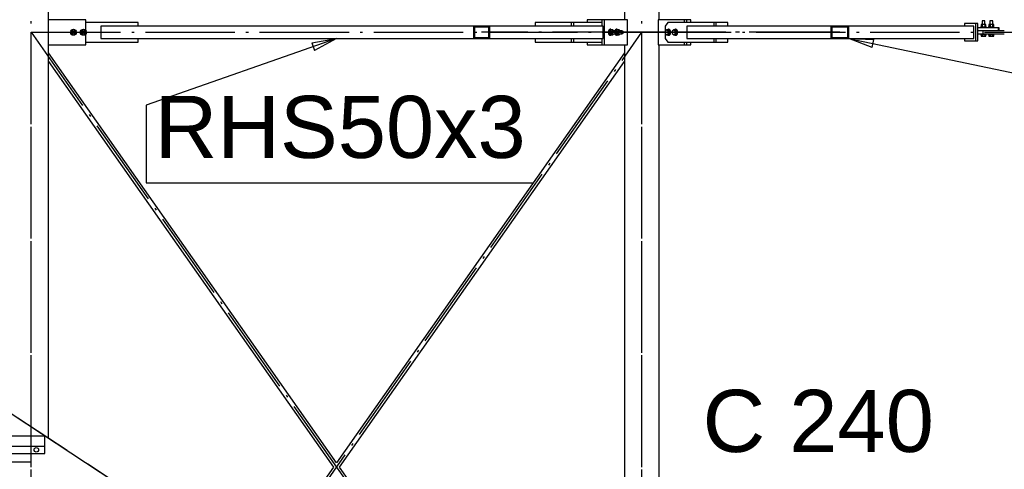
# Paper-space layout 'A0 Advance Steel' of a CAD drawing. Header units: millimetres. Extents: x 209 to 803, y 321 to 741.
# Tile 45 of 52: x 471 to 511, y 623 to 641. Entities that reach past the tile are written whole.
import ezdxf

# ---------------------------------------------------------------- set-up
doc = ezdxf.new("R2010")
doc.units = ezdxf.units.MM
doc.linetypes.add('ACAD_ISO04W100', pattern=[30, 24, -3, 0, -3])
doc.layers.get('0').update_dxf_attribs({"linetype": 'CONTINUOUS'})
for name, color, linetype in [('AS_Belki', 145, 'CONTINUOUS'), ('AS_Blachy', 30, 'CONTINUOUS'), ('AS_Kraty', 9, 'CONTINUOUS'), ('AS_Schody', 253, 'CONTINUOUS'), ('AS_Sruby', 9, 'CONTINUOUS')]:
    doc.layers.add(name, color=color, linetype=linetype)
doc.styles.add('Arial', font='arial.ttf')

psp = doc.layouts.new('A0 Advance Steel')

# ---------------------------------------------------------------- linework, layer by layer
at = {"color": 0, "linetype": 'ByBlock', "lineweight": -2}
for p, q in [((482.604, 640.193), (483.603, 640.366)), ((483.603, 640.366), (482.714, 639.879)), ((505.18, 639.998), (504.235, 640.366)), ((504.235, 640.366), (505.248, 640.325)), ((505.18, 639.998), (505.248, 640.325)), ((482.604, 640.193), (482.714, 639.879))]:
    psp.add_line(p, q, dxfattribs=at)
at = {"color": 7}
for points in [[(483.603, 640.366), (475.926, 637.684), (475.926, 634.559), (491.498, 634.559)], [(504.235, 640.366), (546.434, 631.549), (561.381, 631.549)]]:
    psp.add_lwpolyline(points, dxfattribs=at)
at = {"layer": 'AS_Belki', "color": 10, "linetype": 'ACAD_ISO04W100', "ltscale": 0.15}
for p, q in [((471.303, 416.114), (471.303, 673.767)), ((471.303, 416.114), (471.303, 673.767)), ((495.903, 416.114), (495.903, 673.767)), ((495.903, 416.114), (495.903, 673.767)), ((471.303, 605.616), (471.303, 640.616)), ((471.303, 605.616), (471.303, 640.616)), ((471.303, 640.616), (495.903, 605.616)), ((471.303, 605.616), (495.903, 640.616)), ((471.303, 640.616), (495.903, 605.616)), ((471.303, 605.616), (495.903, 640.616)), ((471.303, 640.616), (495.903, 640.616)), ((471.303, 640.616), (495.903, 640.616)), ((495.903, 640.616), (489.446, 640.616)), ((495.903, 640.616), (489.496, 640.616)), ((495.903, 605.616), (495.903, 640.616)), ((495.903, 605.616), (495.903, 640.616)), ((503.82, 640.616), (495.903, 640.616)), ((503.882, 640.616), (495.903, 640.616)), ((495.903, 640.616), (511.103, 640.616)), ((495.903, 640.616), (511.103, 640.616)), ((471.303, 623.314), (456.853, 623.314))]:
    psp.add_line(p, q, dxfattribs=at)
at = {"layer": 'AS_Belki', "linetype": 'Continuous', "ltscale": 0.15}
for p, q in [((472.003, 624.267), (472.003, 673.767)), ((495.203, 673.767), (495.203, 641.116)), ((496.603, 641.116), (496.603, 673.767)), ((483.603, 640.866), (474.103, 640.866)), ((474.103, 640.866), (474.103, 640.366)), ((489.125, 640.866), (483.603, 640.866)), ((489.768, 640.866), (489.125, 640.866)), ((489.125, 640.866), (489.125, 640.366)), ((489.163, 640.836), (489.729, 640.836)), ((489.163, 640.836), (489.163, 640.396)), ((489.729, 640.836), (489.729, 640.396)), ((494.336, 640.866), (489.768, 640.866)), ((489.768, 640.866), (489.768, 640.366)), ((494.336, 640.366), (494.336, 640.866)), ((503.528, 640.866), (497.706, 640.866)), ((497.706, 640.866), (497.706, 640.366)), ((504.235, 640.866), (503.528, 640.866)), ((503.528, 640.366), (503.528, 640.866)), ((503.571, 640.836), (504.193, 640.836)), ((503.571, 640.396), (503.571, 640.836)), ((504.193, 640.396), (504.193, 640.836)), ((504.235, 640.366), (504.235, 640.866)), ((509.278, 640.866), (504.235, 640.866)), ((509.278, 640.366), (509.278, 640.866)), ((474.103, 640.366), (483.603, 640.366)), ((483.603, 640.366), (489.125, 640.366)), ((489.125, 640.366), (489.768, 640.366)), ((489.729, 640.396), (489.163, 640.396)), ((489.768, 640.366), (494.336, 640.366)), ((497.706, 640.366), (503.528, 640.366)), ((503.528, 640.366), (504.235, 640.366)), ((504.193, 640.396), (503.571, 640.396)), ((504.235, 640.366), (509.278, 640.366)), ((495.203, 640.116), (495.203, 609.009)), ((496.603, 608.614), (496.603, 640.116)), ((483.603, 623.29), (472.003, 639.794)), ((472.003, 639.446), (483.481, 623.116)), ((495.203, 639.794), (483.603, 623.29)), ((483.725, 623.116), (495.203, 639.446)), ((483.481, 623.116), (480.406, 618.741)), ((492.297, 610.92), (483.725, 623.116))]:
    psp.add_line(p, q, dxfattribs=at)
at = {"layer": 'AS_Blachy', "linetype": 'Continuous', "ltscale": 0.15}
for p, q in [((473.503, 641.116), (472.003, 641.116)), ((473.503, 640.682), (473.503, 641.116)), ((475.603, 641.016), (473.503, 641.016)), ((475.603, 640.866), (475.603, 641.016)), ((493.058, 641.016), (491.603, 641.016)), ((491.603, 641.016), (491.603, 640.866)), ((493.151, 641.016), (493.058, 641.016)), ((493.058, 641.016), (493.058, 640.866)), ((494.29, 641.016), (493.151, 641.016)), ((493.151, 641.016), (493.151, 640.866)), ((494.29, 641.116), (493.703, 641.116)), ((493.703, 641.116), (493.703, 641.016)), ((494.383, 641.116), (494.29, 641.116)), ((494.29, 641.116), (494.29, 640.866)), ((494.628, 641.116), (494.383, 641.116)), ((494.383, 641.116), (494.383, 640.116)), ((494.88, 641.116), (494.628, 641.116)), ((495.327, 641.116), (494.88, 641.116)), ((495.327, 640.116), (495.327, 641.116)), ((497.621, 641.116), (496.56, 641.116)), ((496.56, 641.116), (496.56, 640.116)), ((496.942, 641.016), (496.836, 640.866)), ((498.816, 641.016), (496.942, 641.016)), ((497.706, 641.116), (497.621, 641.116)), ((497.621, 641.016), (497.621, 641.116)), ((497.706, 641.016), (497.706, 641.116)), ((497.876, 641.116), (497.706, 641.116)), ((497.876, 641.016), (497.876, 641.116)), ((498.901, 641.016), (498.816, 641.016)), ((498.816, 640.866), (498.816, 641.016)), ((499.359, 641.016), (498.901, 641.016)), ((498.901, 640.866), (498.901, 641.016)), ((499.359, 640.866), (499.359, 641.016)), ((496.836, 640.866), (496.836, 640.366)), ((509.341, 640.966), (508.9, 640.966)), ((508.9, 640.966), (508.9, 640.866)), ((509.434, 640.966), (509.341, 640.966)), ((509.341, 640.966), (509.341, 640.266)), ((509.434, 640.266), (509.434, 640.966)), ((510.274, 640.796), (509.434, 640.796)), ((509.64, 640.676), (509.434, 640.676)), ((509.653, 640.676), (509.64, 640.676)), ((510.503, 640.676), (509.653, 640.676)), ((509.653, 640.556), (509.653, 640.676)), ((510.296, 640.796), (510.274, 640.796)), ((510.274, 640.676), (510.274, 640.796)), ((510.296, 640.676), (510.296, 640.796)), ((473.503, 640.116), (473.503, 640.55)), ((473.503, 640.216), (475.603, 640.216)), ((475.603, 640.216), (475.603, 640.366)), ((491.603, 640.366), (491.603, 640.216)), ((491.603, 640.216), (493.058, 640.216)), ((493.058, 640.366), (493.058, 640.216)), ((493.058, 640.216), (493.151, 640.216)), ((493.151, 640.366), (493.151, 640.216)), ((493.151, 640.216), (494.29, 640.216)), ((493.703, 640.216), (493.703, 640.116)), ((494.29, 640.366), (494.29, 640.116)), ((496.836, 640.366), (496.942, 640.216)), ((496.942, 640.216), (498.816, 640.216)), ((497.621, 640.116), (497.621, 640.216)), ((497.706, 640.116), (497.706, 640.216)), ((497.876, 640.116), (497.876, 640.216)), ((498.816, 640.216), (498.816, 640.366)), ((498.816, 640.216), (498.901, 640.216)), ((498.901, 640.216), (498.901, 640.366)), ((498.901, 640.216), (499.359, 640.216)), ((499.359, 640.216), (499.359, 640.366)), ((508.9, 640.366), (508.9, 640.266)), ((508.9, 640.266), (509.341, 640.266)), ((509.341, 640.266), (509.434, 640.266)), ((509.434, 640.556), (509.653, 640.556)), ((509.653, 640.556), (510.503, 640.556)), ((472.003, 640.116), (473.503, 640.116)), ((493.703, 640.116), (494.29, 640.116)), ((494.29, 640.116), (494.383, 640.116)), ((494.383, 640.116), (495.327, 640.116)), ((496.56, 640.116), (497.621, 640.116)), ((497.621, 640.116), (497.706, 640.116)), ((497.706, 640.116), (497.876, 640.116)), ((471.855, 623.664), (471.855, 623.964)), ((469.455, 623.664), (471.855, 623.664))]:
    psp.add_line(p, q, dxfattribs=at)
psp.add_circle((471.505, 623.814), 0.09, dxfattribs=at)
at = {"layer": 'AS_Kraty', "linetype": 'Continuous', "ltscale": 0.15}
for p, q in [((471.855, 624.364), (469.155, 624.364)), ((471.855, 623.964), (471.855, 624.364)), ((469.155, 623.964), (471.855, 623.964))]:
    psp.add_line(p, q, dxfattribs=at)
at = {"layer": 'AS_Schody', "linetype": 'Continuous', "ltscale": 0.15}
psp.add_line((483.603, 616.638), (469.803, 625.714), dxfattribs=at)
at = {"layer": 'AS_Schody', "color": 10, "linetype": 'ACAD_ISO04W100', "ltscale": 0.15}
psp.add_line((495.803, 608.614), (469.803, 625.714), dxfattribs=at)
at = {"layer": 'AS_Sruby', "linetype": 'Continuous', "ltscale": 0.15}
for p, q in [((509.607, 641.081), (509.605, 641.081)), ((509.605, 641.081), (509.605, 640.929)), ((509.618, 641.081), (509.607, 641.081)), ((509.636, 641.081), (509.618, 641.081)), ((509.658, 641.081), (509.636, 641.081)), ((509.682, 641.081), (509.658, 641.081)), ((509.702, 641.081), (509.682, 641.081)), ((509.717, 641.081), (509.702, 641.081)), ((509.724, 641.081), (509.717, 641.081)), ((509.724, 640.929), (509.724, 641.081)), ((509.918, 641.081), (509.916, 641.081)), ((509.916, 641.081), (509.916, 640.929)), ((509.929, 641.081), (509.918, 641.081)), ((509.947, 641.081), (509.929, 641.081)), ((509.969, 641.081), (509.947, 641.081)), ((509.993, 641.081), (509.969, 641.081)), ((510.013, 641.081), (509.993, 641.081)), ((510.028, 641.081), (510.013, 641.081)), ((510.035, 641.081), (510.028, 641.081)), ((510.035, 640.929), (510.035, 641.081)), ((473.003, 640.716), (472.916, 640.666)), ((472.916, 640.666), (472.916, 640.566)), ((473.09, 640.666), (473.003, 640.716)), ((473.09, 640.566), (473.09, 640.666)), ((473.403, 640.716), (473.316, 640.666)), ((473.316, 640.666), (473.316, 640.566)), ((473.49, 640.666), (473.403, 640.716)), ((473.49, 640.566), (473.49, 640.666)), ((494.648, 640.716), (494.593, 640.666)), ((494.593, 640.666), (494.677, 640.666)), ((494.593, 640.666), (494.593, 640.566)), ((494.648, 640.736), (494.628, 640.736)), ((494.732, 640.716), (494.648, 640.716)), ((494.677, 640.666), (494.732, 640.716)), ((494.677, 640.566), (494.677, 640.666)), ((494.776, 640.676), (494.732, 640.716)), ((494.85, 640.676), (494.732, 640.676)), ((494.9, 640.716), (494.854, 640.675)), ((494.87, 640.666), (494.929, 640.666)), ((494.9, 640.736), (494.88, 640.736)), ((494.984, 640.716), (494.9, 640.716)), ((494.929, 640.666), (494.984, 640.716)), ((494.929, 640.566), (494.929, 640.666)), ((495.027, 640.676), (494.984, 640.716)), ((495.102, 640.676), (494.984, 640.676)), ((496.907, 640.716), (496.846, 640.666)), ((496.846, 640.666), (496.846, 640.566)), ((496.907, 640.716), (496.968, 640.666)), ((496.96, 640.716), (496.907, 640.716)), ((496.978, 640.736), (496.96, 640.736)), ((497.021, 640.666), (496.96, 640.716)), ((496.968, 640.666), (497.021, 640.666)), ((496.968, 640.666), (496.968, 640.566)), ((497.021, 640.566), (497.021, 640.666)), ((497.19, 640.716), (497.128, 640.666)), ((497.128, 640.666), (497.128, 640.566)), ((497.19, 640.716), (497.251, 640.666)), ((497.243, 640.716), (497.19, 640.716)), ((497.261, 640.736), (497.243, 640.736)), ((497.304, 640.666), (497.243, 640.716)), ((497.251, 640.666), (497.304, 640.666)), ((497.251, 640.666), (497.251, 640.566)), ((497.304, 640.566), (497.304, 640.666)), ((509.55, 640.821), (509.545, 640.821)), ((509.545, 640.821), (509.545, 640.796)), ((509.559, 640.821), (509.55, 640.821)), ((509.571, 640.821), (509.559, 640.821)), ((509.629, 640.929), (509.566, 640.929)), ((509.566, 640.929), (509.566, 640.821)), ((509.588, 640.821), (509.571, 640.821)), ((509.607, 640.821), (509.588, 640.821)), ((509.629, 640.821), (509.607, 640.821)), ((509.728, 640.929), (509.629, 640.929)), ((509.629, 640.821), (509.629, 640.929)), ((509.652, 640.821), (509.629, 640.821)), ((509.676, 640.821), (509.652, 640.821)), ((509.699, 640.821), (509.676, 640.821)), ((509.721, 640.821), (509.699, 640.821)), ((509.74, 640.821), (509.721, 640.821)), ((509.764, 640.929), (509.728, 640.929)), ((509.728, 640.821), (509.728, 640.929)), ((509.757, 640.821), (509.74, 640.821)), ((509.77, 640.821), (509.757, 640.821)), ((509.764, 640.821), (509.764, 640.929)), ((509.779, 640.821), (509.77, 640.821)), ((509.784, 640.821), (509.779, 640.821)), ((509.784, 640.821), (509.784, 640.821)), ((509.784, 640.796), (509.784, 640.821)), ((509.861, 640.821), (509.856, 640.821)), ((509.856, 640.821), (509.856, 640.796)), ((509.869, 640.821), (509.861, 640.821)), ((509.882, 640.821), (509.869, 640.821)), ((509.94, 640.929), (509.877, 640.929)), ((509.877, 640.929), (509.877, 640.821)), ((509.899, 640.821), (509.882, 640.821)), ((509.918, 640.821), (509.899, 640.821)), ((509.94, 640.821), (509.918, 640.821)), ((510.039, 640.929), (509.94, 640.929)), ((509.94, 640.821), (509.94, 640.929)), ((509.963, 640.821), (509.94, 640.821)), ((509.987, 640.821), (509.963, 640.821)), ((510.01, 640.821), (509.987, 640.821)), ((510.032, 640.821), (510.01, 640.821)), ((510.051, 640.821), (510.032, 640.821)), ((510.075, 640.929), (510.039, 640.929)), ((510.039, 640.821), (510.039, 640.929)), ((510.068, 640.821), (510.051, 640.821)), ((510.081, 640.821), (510.068, 640.821)), ((510.075, 640.821), (510.075, 640.929)), ((510.09, 640.821), (510.081, 640.821)), ((510.095, 640.821), (510.09, 640.821)), ((510.095, 640.821), (510.095, 640.821)), ((510.095, 640.796), (510.095, 640.821)), ((472.916, 640.566), (473.003, 640.516)), ((473.003, 640.516), (473.09, 640.566)), ((473.316, 640.566), (473.403, 640.516)), ((473.403, 640.516), (473.49, 640.566)), ((494.593, 640.566), (494.648, 640.516)), ((494.593, 640.566), (494.677, 640.566)), ((494.628, 640.496), (494.648, 640.496)), ((494.648, 640.516), (494.732, 640.516)), ((494.732, 640.516), (494.677, 640.566)), ((494.732, 640.556), (494.85, 640.556)), ((494.732, 640.516), (494.776, 640.556)), ((494.854, 640.557), (494.9, 640.516)), ((494.87, 640.566), (494.929, 640.566)), ((494.88, 640.496), (494.9, 640.496)), ((494.9, 640.516), (494.984, 640.516)), ((494.984, 640.516), (494.929, 640.566)), ((494.984, 640.556), (495.102, 640.556)), ((494.984, 640.516), (495.027, 640.556)), ((496.846, 640.566), (496.907, 640.516)), ((496.968, 640.566), (496.907, 640.516)), ((496.907, 640.516), (496.96, 640.516)), ((496.96, 640.516), (497.021, 640.566)), ((496.96, 640.496), (496.978, 640.496)), ((496.968, 640.566), (497.021, 640.566)), ((497.128, 640.566), (497.19, 640.516)), ((497.251, 640.566), (497.19, 640.516)), ((497.19, 640.516), (497.243, 640.516)), ((497.243, 640.516), (497.304, 640.566)), ((497.243, 640.496), (497.261, 640.496)), ((497.251, 640.566), (497.304, 640.566)), ((509.545, 640.556), (509.545, 640.531)), ((509.545, 640.531), (509.55, 640.531)), ((509.55, 640.531), (509.559, 640.531)), ((509.559, 640.531), (509.571, 640.531)), ((509.566, 640.531), (509.566, 640.456)), ((509.566, 640.456), (509.629, 640.456)), ((509.571, 640.531), (509.588, 640.531)), ((509.588, 640.531), (509.607, 640.531)), ((509.607, 640.531), (509.629, 640.531)), ((509.629, 640.531), (509.652, 640.531)), ((509.629, 640.456), (509.629, 640.531)), ((509.629, 640.456), (509.728, 640.456)), ((509.652, 640.531), (509.676, 640.531)), ((509.676, 640.531), (509.699, 640.531)), ((509.699, 640.531), (509.721, 640.531)), ((509.721, 640.531), (509.74, 640.531)), ((509.728, 640.456), (509.728, 640.531)), ((509.728, 640.456), (509.764, 640.456)), ((509.74, 640.531), (509.757, 640.531)), ((509.757, 640.531), (509.77, 640.531)), ((509.764, 640.456), (509.764, 640.531)), ((509.77, 640.531), (509.779, 640.531)), ((509.779, 640.531), (509.784, 640.531)), ((509.784, 640.531), (509.784, 640.556)), ((509.784, 640.531), (509.784, 640.531)), ((509.856, 640.556), (509.856, 640.531)), ((509.856, 640.531), (509.861, 640.531)), ((509.861, 640.531), (509.869, 640.531)), ((509.869, 640.531), (509.882, 640.531)), ((509.877, 640.531), (509.877, 640.456)), ((509.877, 640.456), (509.94, 640.456)), ((509.882, 640.531), (509.899, 640.531)), ((509.899, 640.531), (509.918, 640.531)), ((509.918, 640.531), (509.94, 640.531)), ((509.94, 640.531), (509.963, 640.531)), ((509.94, 640.456), (509.94, 640.531)), ((509.94, 640.456), (510.039, 640.456)), ((509.963, 640.531), (509.987, 640.531)), ((509.987, 640.531), (510.01, 640.531)), ((510.01, 640.531), (510.032, 640.531)), ((510.032, 640.531), (510.051, 640.531)), ((510.039, 640.456), (510.039, 640.531)), ((510.039, 640.456), (510.075, 640.456)), ((510.051, 640.531), (510.068, 640.531)), ((510.068, 640.531), (510.081, 640.531)), ((510.075, 640.456), (510.075, 640.531)), ((510.081, 640.531), (510.09, 640.531)), ((510.09, 640.531), (510.095, 640.531)), ((510.095, 640.531), (510.095, 640.556)), ((510.095, 640.531), (510.095, 640.531))]:
    psp.add_line(p, q, dxfattribs=at)
at = {"layer": 'AS_Sruby', "linetype": 'Continuous', "ltscale": 0.15, "extrusion": (4.37285e-09, 4.36294e-14, 1)}
for centre in [(473.003, 640.616, 0), (473.403, 640.616, 0)]:
    psp.add_circle(centre, 0.12, dxfattribs=at)
at = {"layer": 'AS_Sruby', "linetype": 'Continuous', "ltscale": 0.15, "extrusion": (4.37281e-09, -3.80017e-14, 1)}
psp.add_circle((473.003, 640.616, 0), 0.06, dxfattribs=at)
at = {"layer": 'AS_Sruby', "linetype": 'Continuous', "ltscale": 0.15, "extrusion": (4.37289e-09, -2.29258e-14, 1)}
psp.add_circle((473.403, 640.616, 0), 0.06, dxfattribs=at)
at = {"layer": 'AS_Sruby', "linetype": 'Continuous', "ltscale": 0.15, "extrusion": (0.777364, -5.00517e-13, 0.629051)}
psp.add_circle((640.616, -311.286, 384.679), 0.06, dxfattribs=at)
at = {"layer": 'AS_Sruby', "linetype": 'Continuous', "ltscale": 0.15, "extrusion": (0.777364, -7.35188e-13, 0.629051)}
psp.add_circle((640.616, -311.444, 384.874), 0.06, dxfattribs=at)
at = {"layer": 'AS_Sruby', "linetype": 'Continuous', "ltscale": 0.15, "extrusion": (0.777364, 1.54717e-12, 0.629051)}
psp.add_arc((640.616, -311.147, 384.506), 0.12, 0, 180, dxfattribs=at)
at = {"layer": 'AS_Sruby', "linetype": 'Continuous', "ltscale": 0.15, "extrusion": (-0.777364, 8.11107e-13, -0.629051)}
psp.add_arc((-640.616, -311.159, -384.521), 0.12, 326.627, 213.3732, dxfattribs=at)
at = {"layer": 'AS_Sruby', "linetype": 'Continuous', "ltscale": 0.15, "extrusion": (0.777364, 1.73273e-12, 0.629051)}
for centre in [(640.616, -311.212, 384.587), (640.616, -311.37, 384.782)]:
    psp.add_arc(centre, 0.06, 0, 180, dxfattribs=at)
at = {"layer": 'AS_Sruby', "linetype": 'Continuous', "ltscale": 0.15, "extrusion": (0.777364, 4.01669e-13, 0.629051)}
for start, end in [(0, 59.8604), (120.1397, 180)]:
    psp.add_arc((640.616, -311.305, 384.702), 0.12, start, end, dxfattribs=at)
at = {"layer": 'AS_Sruby', "linetype": 'Continuous', "ltscale": 0.15, "extrusion": (-0.777364, -4.58324e-13, -0.629051)}
for start, end in [(120.1396, 213.3732), (326.627, 59.8603)]:
    psp.add_arc((-640.616, -311.317, -384.717), 0.12, start, end, dxfattribs=at)
at = {"layer": 'AS_Sruby', "linetype": 'Continuous', "ltscale": 0.15, "extrusion": (-0.707107, -3.35122e-13, 0.707107)}
psp.add_arc((-640.616, 351.404, -351.404), 0.12, 326.627, 213.3732, dxfattribs=at)
at = {"layer": 'AS_Sruby', "linetype": 'Continuous', "ltscale": 0.15, "extrusion": (-0.707107, 1.47509e-13, 0.707107)}
psp.add_arc((-640.616, 351.416, -351.416), 0.12, 0, 180, dxfattribs=at)
at = {"layer": 'AS_Sruby', "linetype": 'Continuous', "ltscale": 0.15, "extrusion": (-0.707107, 3.06043e-13, 0.707107)}
psp.add_arc((-640.616, 351.604, -351.604), 0.12, 326.627, 213.3732, dxfattribs=at)
at = {"layer": 'AS_Sruby', "linetype": 'Continuous', "ltscale": 0.15, "extrusion": (-0.707107, 7.37027e-13, 0.707107)}
psp.add_arc((-640.616, 351.616, -351.616), 0.12, 0, 180, dxfattribs=at)

# ---------------------------------------------------------------- texts
at = {"color": 7, "style": 'Arial'}
for s, p in [('RHS50x3', (476.276, 635.559)), ('C 240', (498.348, 623.726))]:
    psp.add_text(s, height=2.5, dxfattribs=at).set_placement(p)

doc.saveas('drawing.dxf')
